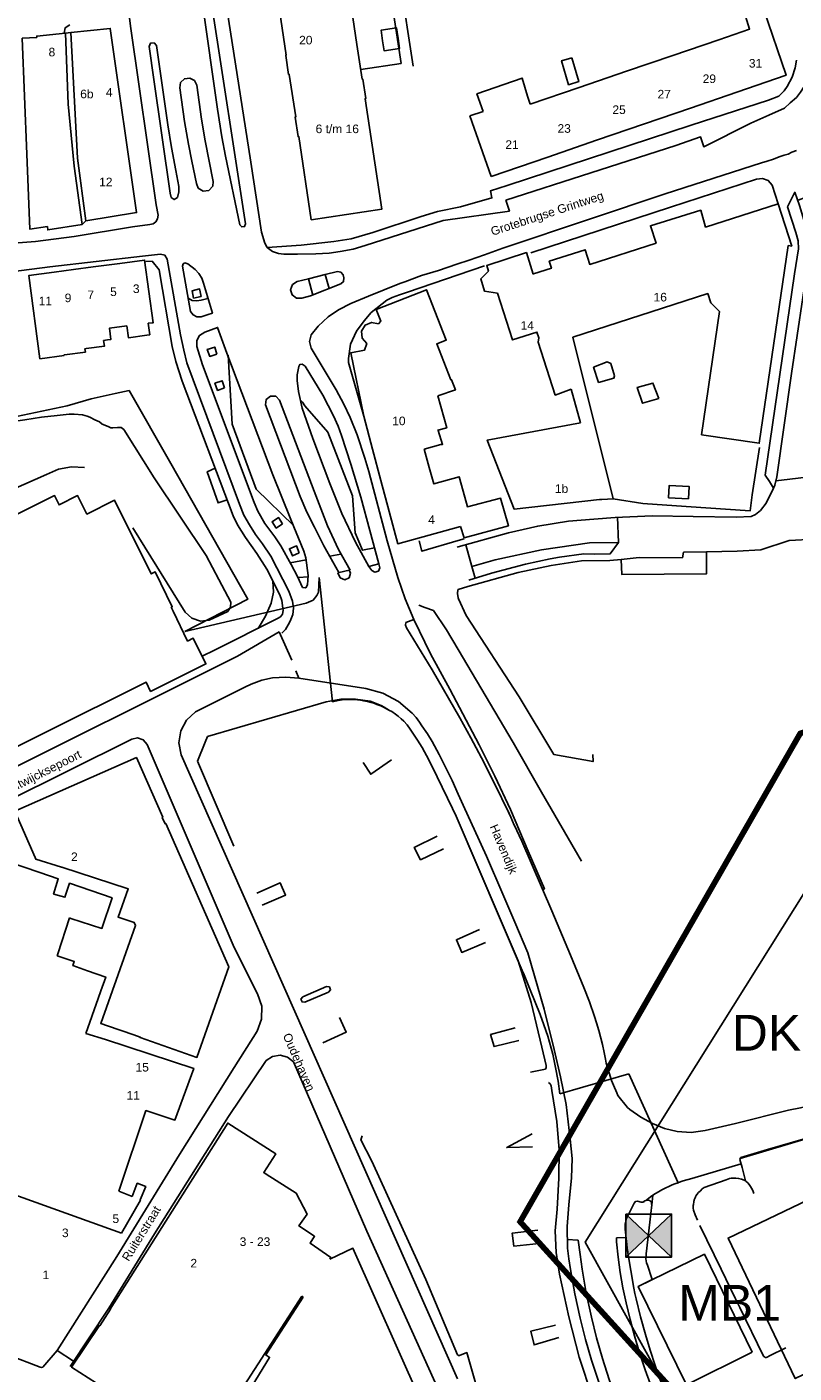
# Model space of a CAD drawing. Extents: x 158343 to 162498, y 431347 to 434500.
# Tile 18 of 248: x 158509 to 158643, y 433254 to 433490. Entities that reach past the tile are written whole.
import ezdxf

# ---------------------------------------------------------------- set-up
doc = ezdxf.new("R2010")
doc.units = 0
doc.header["$LTSCALE"] = 10
doc.header["$MEASUREMENT"] = 0
doc.layers.add('000_onzichtbaar', color=8, linetype='CONTINUOUS', plot=False)
doc.layers.add('MEET', color=6, linetype='CONTINUOUS', plot=False)
for name, color, linetype in [('33_trappen en balustraden', 252, 'CONTINUOUS'), ('44_plafonds', 8, 'CONTINUOUS'), ('47_binneninrichting', 8, 'CONTINUOUS'), ('BORING-MWH', 7, 'CONTINUOUS'), ('G02', 8, 'CONTINUOUS'), ('HUISNUM', 7, 'CONTINUOUS'), ('SONDERING', 7, 'CONTINUOUS'), ('STRNM', 7, 'CONTINUOUS'), ('T05', 8, 'CONTINUOUS'), ('X-XX-AL-grens_project-G', 7, 'AL-grens_project')]:
    doc.layers.add(name, color=color, linetype=linetype)
doc.styles.add('STANDAARD', font='arial.ttf')
doc.styles.get("Standard").update_dxf_attribs({"font": 'arial.ttf'})
doc.styles.add('Style-STANDARD', font='arial.ttf')
doc.linetypes.add('AL-grens_project', pattern='A,3.5,-2,[8,CCS.shx,S=2.5,R=0,X=0,Y=0],-2,3.5', length=11)

# ---------------------------------------------------------------- blocks, each defined once
blk = doc.blocks.new('SONDERING')
at = {"layer": 'SONDERING', "transparency": 33554687}
h = blk.add_hatch(color=256, dxfattribs=at)
h.dxf.hatch_style = 1
h.paths.add_polyline_path([(0, -1.65), (1.418, 0.843), (-1.418, 0.843)])
at = {"layer": 'SONDERING'}
blk.add_lwpolyline([(0, -1.65), (1.418, 0.843), (-1.418, 0.843), (0, -1.65)], dxfattribs=at)
blk.add_circle((0, 0), 1.65, dxfattribs=at)
blk.add_attdef('BNO', (-2.722, 3.368), '', height=2.5, dxfattribs=at)
blk = doc.blocks.new('BO-30M')
at = {"layer": 'BORING-MWH'}
blk.add_lwpolyline([(-1.6, 1.5), (1.6, 1.5), (1.6, -1.5), (-1.6, -1.5)], close=True, dxfattribs=at)
for points in [[(-1.6, 1.5), (1.6, -1.5)], [(1.6, 1.5), (-1.6, -1.5)]]:
    blk.add_lwpolyline(points, dxfattribs=at)
blk.add_solid([(-1.6, 1.5), (1.6, -1.5), (-1.6, -1.5), (1.6, 1.5)], dxfattribs=at)
at = {"layer": 'BORING-MWH', "style": 'STANDAARD'}
blk.add_attdef('BNO', (-3.034, 3.635), '', height=2.5, dxfattribs=at)

msp = doc.modelspace()

# ---------------------------------------------------------------- linework, layer by layer
at = {"layer": '000_onzichtbaar'}
msp.add_lwpolyline([(158938.02, 433446.9), (158913.82, 433419.8), (158897.46, 433403.47), (158885.65, 433394.63), (158873.13, 433386.84), (158860.88, 433380.57), (158782.77, 433347.86), (158766.1, 433341.07), (158677.46, 433305.16), (158633.18, 433291.97)], dxfattribs=at)
at = {"layer": '33_trappen en balustraden', "flags": 128}
for points in [[(158502.85, 433420.31), (158508.14, 433421.06), (158511.05, 433421.51), (158513.78, 433421.81), (158515.91, 433422.02), (158516.75, 433422.02), (158518.25, 433421.93), (158519.06, 433421.66), (158519.51, 433421.51), (158520.38, 433421.06), (158521.22, 433420.7), (158521.67, 433420.28), (158522.69, 433419.86), (158523.2, 433419.62), (158523.56, 433419.62), (158524.34, 433419.68), (158525, 433419.68), (158525.45, 433419.38), (158530.76, 433410.89), (158539.85, 433397.36), (158542.07, 433393.16)], [(158511.94, 433411.48), (158501.99, 433407.13), (158482.89, 433397.63), (158469.99, 433391.67)], [(158518.61, 433412.7), (158516.31, 433412.83), (158514.04, 433412.42), (158511.94, 433411.48)], [(158536.17, 433387.46), (158527.01, 433402.16)], [(158542.07, 433393.16), (158544.16, 433389.2)], [(158540.4, 433386.01), (158538.83, 433385.88), (158537.34, 433386.39), (158536.17, 433387.46)], [(158543.61, 433387.56), (158540.4, 433386.01)], [(158544.16, 433389.2), (158544.09, 433388.31), (158543.61, 433387.56)]]:
    msp.add_lwpolyline(points, dxfattribs=at)
at = {"layer": '44_plafonds', "flags": 128}
for points in [[(158553.16, 433489.48), (158552.44, 433494.24)], [(158566.21, 433486.62), (158565.49, 433491.37)], [(158632.6, 433478.3), (158641.23, 433481.26), (158637.3, 433492.72), (158634.1, 433491.62), (158634.84, 433489.34), (158629.45, 433487.49)], [(158510.23, 433487.89), (158510.23, 433488.13), (158515.25, 433488.63), (158515.74, 433476.21), (158516.75, 433465.39), (158518.17, 433455.2), (158512.17, 433454.24), (158512.12, 433454.86)], [(158516.17, 433488.72), (158523.09, 433489.47), (158527.68, 433457.26), (158518.81, 433455.8), (158517.33, 433466.77), (158516.17, 433488.72)], [(158553.76, 433484.73), (158553.75, 433484.79), (158553.86, 433484.81), (158553.16, 433489.48)], [(158570.7, 433487.3), (158570.42, 433489.14), (158573.12, 433489.55), (158573.4, 433487.72)], [(158508.53, 433467.45), (158507.7, 433487.74), (158510.23, 433487.89)], [(158566.21, 433486.62), (158567.13, 433480.58), (158567.23, 433480.6), (158567.75, 433477.2), (158567.63, 433477.17), (158570.56, 433457.89), (158558.21, 433456.02), (158556.04, 433470.57), (158555.91, 433470.56), (158555.39, 433473.96), (158555.51, 433473.98), (158554.38, 433481.42), (158554.26, 433481.41), (158553.76, 433484.73)], [(158570.7, 433487.3), (158570.96, 433485.54), (158573.67, 433485.96), (158573.4, 433487.72)], [(158629.45, 433487.49), (158621.43, 433484.75)], [(158603.76, 433484.33), (158604.99, 433480.15), (158603.2, 433479.62), (158601.97, 433483.8), (158603.76, 433484.33)], [(158621.43, 433484.75), (158613.3, 433481.97)], [(158613.3, 433481.97), (158605.03, 433479.14)], [(158596.04, 433477.61), (158595.11, 433480.78), (158587.19, 433478.02), (158588.26, 433474.93)], [(158596.5, 433476.22), (158596.04, 433477.61)], [(158605.03, 433479.14), (158596.5, 433476.22)], [(158624.52, 433475.53), (158632.6, 433478.3)], [(158588.26, 433474.93), (158585.96, 433474.15)], [(158616.45, 433472.77), (158624.52, 433475.53)], [(158589.64, 433463.58), (158585.96, 433474.15)], [(158608.09, 433469.9), (158616.45, 433472.77)], [(158599.57, 433466.98), (158608.09, 433469.9)], [(158512.12, 433454.86), (158509.02, 433454.38), (158508.53, 433467.45)], [(158589.64, 433463.58), (158599.57, 433466.98)], [(158603.92, 433435.5), (158627.53, 433443.1), (158628.05, 433441.51), (158629.6, 433439.96), (158626.44, 433418.43), (158636.52, 433416.95), (158641.59, 433451.51), (158642.21, 433451.42), (158639.83, 433458.81), (158627.16, 433454.73), (158626.3, 433457.69), (158617.5, 433454.96), (158618.48, 433451.93), (158606.9, 433448.2), (158606.07, 433450.76), (158599.83, 433448.75), (158600.21, 433447.55), (158597.07, 433446.54)], [(158524.73, 433448.38), (158529.08, 433448.96), (158530.6, 433438.02), (158530.4, 433438)], [(158597.07, 433446.54), (158597.02, 433446.52), (158595.82, 433450.27), (158588.88, 433448.03), (158589.2, 433447.03), (158587.84, 433445.67), (158588.53, 433443.51), (158590.75, 433443.18), (158593.38, 433435.01), (158597.67, 433436.39), (158597.99, 433435.38), (158597.88, 433434.63), (158600.86, 433425.38), (158603.63, 433426.4)], [(158514.99, 433432.39), (158515, 433432.3), (158510.78, 433431.73), (158508.83, 433446.25), (158513.26, 433446.84)], [(158513.26, 433446.84), (158516.68, 433447.3)], [(158516.68, 433447.3), (158520.12, 433447.76)], [(158520.12, 433447.76), (158524.73, 433448.38)], [(158569.97, 433437.8), (158570.38, 433438.28), (158569.57, 433440.33), (158578.36, 433443.78), (158581.81, 433434.99), (158580.15, 433434.34), (158582.64, 433428.01), (158582.74, 433428.05), (158583.43, 433426.28), (158580.36, 433425.24)], [(158526.01, 433437.46), (158522.93, 433437.05), (158523.19, 433435.11), (158522.63, 433435.04)], [(158529.5, 433435.83), (158526.29, 433435.35), (158526.01, 433437.46)], [(158530.4, 433438), (158529.72, 433437.92), (158530, 433435.9)], [(158567.94, 433434.4), (158567.12, 433435.32), (158567.01, 433436.54), (158567.64, 433437.6), (158568.77, 433438.08), (158569.97, 433437.8)], [(158521.91, 433434.94), (158522.05, 433433.92), (158518.89, 433433.49)], [(158522.63, 433435.04), (158521.91, 433434.94)], [(158530, 433435.9), (158529.5, 433435.83)], [(158609.04, 433407.14), (158610.98, 433407.23), (158603.92, 433435.5)], [(158515.11, 433432.41), (158514.99, 433432.39)], [(158518.89, 433433.49), (158518.66, 433433.46), (158518.75, 433432.88), (158515.11, 433432.41)], [(158567.94, 433434.4), (158567.55, 433433.25), (158565.15, 433432.76), (158567.38, 433421.68), (158568.91, 433415.93)], [(158580.36, 433425.24), (158581.89, 433419.67), (158580.36, 433419.25), (158580.39, 433419.16)], [(158603.63, 433426.4), (158605.28, 433420.53)], [(158605.28, 433420.53), (158588.99, 433417.51), (158593.7, 433405.41), (158608.6, 433407.12)], [(158580.39, 433419.16), (158581.16, 433416.76), (158580.85, 433416.76), (158577.95, 433415.9)], [(158568.91, 433415.93), (158570.38, 433410.45)], [(158577.95, 433415.9), (158578.84, 433412.74)], [(158584.78, 433408.57), (158584.07, 433411.1), (158579.65, 433409.84), (158578.84, 433412.74)], [(158570.38, 433410.45), (158571.82, 433405.05)], [(158620.65, 433407.41), (158620.77, 433409.56), (158624.28, 433409.38), (158624.15, 433407.26)], [(158455.69, 433373.04), (158453.44, 433373.79), (158455.58, 433380.18), (158456.85, 433379.76), (158513.35, 433407.8), (158514.15, 433406.19), (158517.38, 433407.8), (158518.99, 433404.58), (158523.83, 433407), (158530.26, 433394.12), (158530.94, 433394.46), (158533.93, 433388.37), (158533.74, 433388.28), (158534.06, 433387.6), (158536.6, 433382.39), (158537.59, 433382.88), (158539.8, 433378.4), (158530.14, 433373.58), (158529.34, 433375.2), (158493.9, 433357.56), (158454.89, 433370.65), (158455.69, 433373.04)], [(158584.28, 433402.4), (158584.93, 433400.43), (158592.68, 433402.53), (158591.3, 433407.34), (158585.51, 433405.87), (158584.78, 433408.57)], [(158608.6, 433407.12), (158609.04, 433407.14)], [(158624.15, 433407.26), (158620.65, 433407.41)], [(158571.82, 433405.05), (158573.33, 433399.39), (158584.28, 433402.4)], [(158506.39, 433352.64), (158509.98, 433344.54), (158510.06, 433344.24), (158514.59, 433342.85), (158514.6, 433342.89), (158526.23, 433339.05), (158524.45, 433334.11), (158527.27, 433333.21), (158527.51, 433332.67), (158521.43, 433315.52), (158522.62, 433315.13), (158527.21, 433313.57), (158528.33, 433313.17), (158528.3, 433313.08), (158538.24, 433309.62), (158543.8, 433325.44), (158532.79, 433350.5), (158532.68, 433350.45), (158532.18, 433351.57), (158532.29, 433351.63), (158527.67, 433362.03), (158506.39, 433352.64)], [(158510.79, 433341.91), (158499.06, 433345.87), (158497.42, 433341.04)], [(158510.79, 433341.91), (158513.99, 433340.82), (158513.17, 433338.16), (158513.23, 433338.14)], [(158513.23, 433338.14), (158515.16, 433337.6), (158515.96, 433340.06), (158523.39, 433337.5), (158521.63, 433332.17), (158516.19, 433333.91)], [(158513.92, 433327.72), (158515.97, 433333.98)], [(158516.19, 433333.91), (158515.97, 433333.98)], [(158513.8, 433327.36), (158513.92, 433327.72)], [(158513.8, 433327.36), (158516.78, 433326.38), (158516.57, 433325.65), (158519.1, 433324.76)], [(158519.1, 433324.76), (158522.31, 433323.64), (158521.44, 433321.23)], [(158518.81, 433313.82), (158520.96, 433319.89)], [(158520.96, 433319.89), (158521.44, 433321.23)], [(158524.58, 433286.22), (158529.31, 433300.31), (158534.4, 433298.67), (158537.69, 433307.7), (158522.27, 433312.77), (158518.81, 433313.82)], [(158525.05, 433249.89), (158516.33, 433255.46), (158521.18, 433262.75), (158521.24, 433262.71), (158523.13, 433265.59), (158523.06, 433265.63), (158543.62, 433298.13), (158552.01, 433292.75), (158549.91, 433289.47), (158550.33, 433289.21)], [(158673.02, 433298.11), (158631.08, 433278.05), (158642.83, 433253.49), (158677.99, 433270.31), (158676.1, 433274.3), (158682.97, 433277.56), (158673.02, 433298.11)], [(158550.33, 433289.21), (158555.6, 433285.91), (158557.49, 433282.2), (158556.06, 433280.15), (158558.81, 433278.35), (158558.02, 433277.12), (158561.63, 433274.66), (158561.45, 433274.38)], [(158504.11, 433286.42), (158525.07, 433278.89)], [(158526.89, 433285.28), (158527.8, 433287.62), (158529.29, 433287.04), (158528.29, 433284.71)], [(158526.89, 433285.28), (158524.58, 433286.22)], [(158525.07, 433278.89), (158528.35, 433284.69), (158528.29, 433284.71)], [(158561.45, 433274.38), (158565.51, 433276.27), (158577.3, 433249.72), (158577.55, 433245.22), (158577.99, 433240.67), (158578.14, 433240.56), (158577.85, 433240.22), (158576.52, 433234.82), (158569.04, 433222.67), (158540.52, 433240.24), (158550.93, 433257.18), (158550.27, 433257.62), (158556.8, 433267.71)], [(158635.31, 433258.12), (158626.94, 433275.2), (158615.38, 433269.6), (158623.79, 433252.4), (158635.31, 433258.12)], [(158525.05, 433249.89), (158539.5, 433240.47), (158546.33, 433251.23), (158545.96, 433251.47), (158556.55, 433267.87)], [(158556.55, 433267.87), (158556.8, 433267.71)]]:
    msp.add_lwpolyline(points, dxfattribs=at)
at = {"layer": '47_binneninrichting', "flags": 128}
for points in [[(158542.4, 433500), (158542.61, 433498.58), (158547.68, 433466.09), (158549.54, 433453.85), (158550.08, 433451.9), (158550.53, 433451.18), (158551.46, 433450.49), (158552.51, 433450.1), (158553.41, 433450.01), (158555.84, 433450.01), (158558.99, 433450.04), (158561.36, 433450.19), (158563.25, 433450.46), (158565.56, 433450.88), (158567.66, 433451.51), (158581.29, 433455.9)], [(158571.41, 433500), (158571.55, 433499.04), (158573.93, 433483.34), (158566.86, 433482.3)], [(158576.04, 433482.85), (158573.77, 433497.7), (158580.55, 433500)], [(158525.94, 433495.69), (158526.62, 433489.86), (158531.11, 433458.64)], [(158545.75, 433455.12), (158543.23, 433467.1), (158542.59, 433470.53), (158541.83, 433475.35), (158539.16, 433494.15), (158540.72, 433494.21), (158546.74, 433455.28)], [(158516.02, 433490.06), (158515.21, 433489.57), (158515.01, 433488.65)], [(158515.25, 433488.63), (158516.17, 433488.72)], [(158531.14, 433486.49), (158530.75, 433486.96), (158530.14, 433486.88), (158529.89, 433486.32)], [(158529.89, 433486.32), (158530.69, 433480.5), (158533.55, 433460.65), (158533.75, 433459.9)], [(158531.14, 433486.49), (158533.14, 433472.62), (158533.77, 433468.66), (158534.56, 433464.6), (158535.07, 433461.83), (158535.05, 433460.9), (158534.81, 433459.91)], [(158592.44, 433462.01), (158624.6, 433472.54), (158638.13, 433476.89), (158639.93, 433477.64), (158640.86, 433478.57), (158641.43, 433479.29), (158642.27, 433480.94), (158642.81, 433482.56), (158643.02, 433483.88)], [(158638.19, 433474.31), (158640.92, 433475.51), (158641.94, 433476.47), (158643.05, 433477.4), (158643.74, 433478.3), (158644.4, 433479.32), (158645, 433480.82), (158645.39, 433482.2), (158645.96, 433484.3)], [(158538.2, 433479.53), (158537.79, 433480.36), (158536.97, 433480.79), (158536.05, 433480.66), (158535.39, 433480), (158535.24, 433479.09)], [(158538.2, 433479.53), (158539.06, 433473.59), (158539.65, 433469.83), (158541.07, 433462.7), (158541.03, 433461.91)], [(158535.24, 433479.09), (158536.07, 433473.16), (158536.78, 433469.21), (158537.37, 433466.23), (158538.14, 433462.34), (158538.45, 433461.55)], [(158621.94, 433468.99), (158626.26, 433470.48), (158626.83, 433468.77), (158635.05, 433472.89), (158638.19, 433474.31)], [(158592.24, 433459.42), (158621.94, 433468.99)], [(158607.05, 433456.19), (158620.07, 433460.54), (158636.93, 433465.94), (158637.89, 433466.24), (158639, 433466.63), (158640.02, 433466.99), (158640.89, 433467.29), (158641.61, 433467.47), (158642.24, 433467.8), (158643.02, 433468.1)], [(158596.61, 433450.22), (158621, 433458.23), (158636.04, 433463.09)], [(158638.79, 433462.05), (158638.09, 433462.86), (158637.09, 433463.24), (158636.04, 433463.09)], [(158538.45, 433461.55), (158539.32, 433461), (158540.34, 433461.15), (158541.03, 433461.91)], [(158592.44, 433462.01), (158589.53, 433461.07), (158589.81, 433459.82), (158584.33, 433458.28), (158580.29, 433457.43), (158577.41, 433456.56), (158569.01, 433453.8), (158565.17, 433452.66), (158562.17, 433452.19), (158556.44, 433451.58), (158550.52, 433451.19)], [(158639.03, 433409.09), (158638.34, 433410.26), (158637.59, 433411.4), (158642.69, 433446.56), (158643.41, 433450.91), (158643.32, 433452.32), (158642.9, 433453.79), (158641.49, 433458.29), (158642.72, 433460.81), (158643.56, 433458.5), (158645, 433453.67), (158645.33, 433451.99), (158645.15, 433449.08), (158642.15, 433429.13), (158639.6, 433411.07), (158639.24, 433409.63), (158639.03, 433409.09)], [(158638.79, 433462.05), (158639.83, 433458.81)], [(158639.45, 433410.41), (158645.75, 433411.16), (158646.32, 433420.64), (158647.79, 433436.21), (158650.7, 433462.25), (158643.32, 433459.46)], [(158531.11, 433458.64), (158531.43, 433456.81)], [(158533.75, 433459.9), (158534.28, 433459.53), (158534.81, 433459.91)], [(158581.29, 433455.9), (158592.85, 433457.52), (158592.24, 433459.42)], [(158531.07, 433455.67), (158530.59, 433455.31), (158530, 433455.18)], [(158531.43, 433456.81), (158531.37, 433456.2), (158531.07, 433455.67)], [(158568.22, 433442.65), (158573.69, 433444.85), (158574.56, 433445.18), (158577.47, 433446.29), (158580.44, 433447.16), (158583.68, 433448.24), (158585.81, 433448.96), (158588.51, 433449.86), (158591.72, 433451.03), (158607.05, 433456.19)], [(158530, 433455.18), (158527, 433454.75), (158516.79, 433453.07), (158510.03, 433452.24), (158503.22, 433451.71)], [(158545.75, 433455.12), (158546.07, 433454.75), (158546.55, 433454.83), (158546.74, 433455.28)], [(158464.19, 433443.77), (158470.7, 433444.13), (158481.47, 433444.88), (158493.35, 433445.78), (158502.56, 433446.53), (158512.52, 433447.79), (158528.72, 433449.68)], [(158528.72, 433449.68), (158531.87, 433449.99)], [(158529.29, 433448.71), (158530.39, 433448.8), (158531.63, 433447.26), (158533.92, 433433.84), (158534.53, 433431.23), (158535.67, 433427.83), (158544.56, 433404.26), (158545.33, 433402.71), (158546.74, 433400.51), (158548.73, 433397.7), (158550.45, 433394.93), (158552.73, 433390.48), (158553.09, 433389.48), (158553.27, 433388.12)], [(158533.01, 433449.13), (158532.63, 433449.81), (158531.87, 433449.99)], [(158533.01, 433449.13), (158535.34, 433435.88), (158535.94, 433433.23), (158536.46, 433431), (158545.67, 433406.3), (158546.42, 433404.41), (158547.4, 433402.67), (158548.48, 433401.02), (158549.7, 433399.38), (158551.14, 433397.21), (158554.32, 433391.13), (158554.92, 433389.33), (158555.1, 433388.14), (158554.98, 433387.02), (158554.53, 433385.83)], [(158536.14, 433448.47), (158535.8, 433448.29), (158535.72, 433447.92)], [(158535.72, 433447.92), (158537.1, 433439.98)], [(158536.14, 433448.47), (158536.62, 433448.34), (158537.94, 433447.34), (158538.57, 433446.62), (158539.09, 433445.8), (158539.4, 433444.92), (158540.95, 433439.71), (158540.18, 433439.45), (158539, 433439.07)], [(158557.71, 433445.71), (158560.64, 433446.43)], [(158560.64, 433446.43), (158562.82, 433446.97)], [(158560.64, 433446.43), (158561.34, 433443.98)], [(158563.77, 433446.36), (158563.41, 433446.85), (158562.82, 433446.97)], [(158563.77, 433446.36), (158563.91, 433445.84)], [(158564.75, 433431.05), (158564.75, 433431.77), (158565.08, 433434.29), (158566.1, 433436.54), (158567.45, 433438.34), (158568.71, 433439.81), (158571.41, 433441.97), (158572.37, 433442.42), (158573.66, 433442.9), (158575.04, 433443.38), (158583.91, 433446.38), (158588.51, 433447.94)], [(158538.99, 433442.6), (158538.71, 433443.92), (158537.42, 433443.62), (158537.65, 433442.32), (158538.99, 433442.6)], [(158555.73, 433445.22), (158554.93, 433444.69), (158554.61, 433443.79), (158554.88, 433442.87), (158555.65, 433442.3), (158556.6, 433442.3)], [(158555.73, 433445.22), (158557.71, 433445.71)], [(158556.6, 433442.3), (158558.11, 433442.7), (158563.41, 433444.8)], [(158557.71, 433445.71), (158558.49, 433442.83)], [(158563.41, 433444.8), (158563.87, 433445.22), (158563.91, 433445.84)], [(158536.69, 433442.31), (158537.41, 433441.88), (158538.24, 433441.85)], [(158538.24, 433441.85), (158538.96, 433441.97), (158539.91, 433442.2)], [(158539.91, 433442.2), (158540.06, 433442.37), (158540.1, 433442.59)], [(158558.23, 433435.9), (158559.4, 433437.42), (158561.2, 433439.04), (158563, 433440.27), (158565.16, 433441.35), (158568.22, 433442.65)], [(158537.1, 433439.98), (158537.55, 433439.37), (158538.24, 433439.04), (158539, 433439.07)], [(158539.59, 433436.36), (158541.84, 433437.2), (158543.47, 433432.72), (158551.51, 433411.41), (158554.63, 433403.63), (158556.93, 433398.09), (158557.28, 433396.93), (158557.68, 433393.85), (158557.55, 433392.19)], [(158539.59, 433436.36), (158538.7, 433435.81), (158538.2, 433434.89), (158538.2, 433433.84)], [(158558.23, 433435.9), (158557.91, 433434.75), (158558.19, 433433.6)], [(158538.2, 433433.84), (158539.2, 433430.68), (158548.21, 433406.57), (158548.88, 433405.06), (158550.12, 433402.92), (158551.84, 433400.6), (158552.89, 433399), (158554.69, 433395.76), (158555.8, 433393.64), (158556.66, 433391.76)], [(158541.73, 433432.53), (158541.34, 433433.77), (158540.04, 433433.36), (158540.48, 433432.12), (158541.73, 433432.53)], [(158543.67, 433432.32), (158544.39, 433420.3), (158548.57, 433408.92), (158555.15, 433402.54)], [(158558.19, 433433.6), (158562.6, 433426.29), (158563.9, 433423.8), (158565.01, 433421.45), (158566.23, 433418.44), (158567.6, 433414.35), (158568.29, 433412), (158571.46, 433399.88)], [(158568.82, 433394.72), (158568.31, 433395.4), (158565.95, 433399.65), (158563.57, 433404.65), (158561.45, 433409.91), (158558.47, 433417.79), (158556.63, 433423.1), (158556, 433425.98), (158555.75, 433427.93), (158555.77, 433428.9), (158556.05, 433430.39)], [(158556.63, 433430.78), (158556.25, 433430.72), (158556.05, 433430.39)], [(158556.63, 433430.78), (158557.14, 433430.44), (158560.26, 433425.33), (158562.1, 433421.76), (158562.91, 433419.93), (158563.52, 433418.31), (158565.16, 433413.28), (158566.89, 433407.52), (158570.05, 433395.86)], [(158567.38, 433421.68), (158564.75, 433431.05)], [(158611.25, 433428.71), (158610.56, 433430.87), (158609.96, 433431.2), (158607.56, 433430.24), (158608.43, 433427.6), (158611.1, 433428.32), (158611.25, 433428.71)], [(158543.06, 433426.66), (158542.62, 433427.87), (158541.39, 433427.44), (158541.85, 433426.18), (158543.06, 433426.66)], [(158618.99, 433424.75), (158617.94, 433427.48), (158615.21, 433426.7), (158616.14, 433423.94), (158618.99, 433424.75)], [(158552.69, 433424.5), (158552.02, 433425.17), (158551.07, 433425.21), (158550.34, 433424.61), (158550.22, 433423.66)], [(158550.22, 433423.66), (158556.27, 433407.64), (158557.45, 433404.91), (158558.76, 433402.26), (158560.4, 433399.04)], [(158565.02, 433394.79), (158562.96, 433398.41), (158561.07, 433402.54), (158558.71, 433408.58), (158552.69, 433424.5)], [(158556.3, 433424.55), (158556.68, 433424.12), (158557.09, 433423.47), (158561.1, 433418.9), (158565.43, 433407.77), (158565.88, 433401.3), (158567.2, 433398.24), (158569.29, 433398.66)], [(158610.98, 433407.23), (158616.17, 433406.45), (158623.73, 433405.91), (158634.95, 433405.16), (158635.31, 433407.92), (158636.56, 433416.21)], [(158543.5, 433407.06), (158541.93, 433406.52), (158540.04, 433411.97), (158541.41, 433412.61)], [(158583.7, 433398.79), (158583.91, 433398.84), (158592.68, 433401.29), (158597.81, 433402.49), (158603.18, 433403.33), (158607.62, 433403.69), (158611.37, 433403.99), (158617.82, 433404.29), (158624.96, 433404.17), (158632.49, 433404.02), (158635.13, 433404.14), (158635.85, 433404.5), (158636.75, 433405.22), (158637.74, 433406.51), (158639.03, 433409.09)], [(158553.21, 433402.86), (158552.5, 433403.95), (158551.38, 433403.23), (158552.1, 433402.14), (158553.21, 433402.86)], [(158611.94, 433399.58), (158611.73, 433404.01)], [(158571.46, 433399.88), (158573.33, 433393.49)], [(158577.1, 433399.89), (158577.55, 433398.07), (158583.91, 433399.94), (158584.94, 433400.24)], [(158586.26, 433395.44), (158585.21, 433399.21)], [(158585.75, 433393.01), (158589.71, 433394.24), (158595.68, 433395.8), (158599.97, 433396.73), (158601.62, 433397.06), (158605.88, 433397.63), (158607.74, 433397.57), (158610.47, 433397.63), (158611.94, 433399.58), (158606.84, 433399.55), (158598.47, 433398.35), (158590.37, 433396.55), (158586.26, 433395.44)], [(158627.29, 433397.98), (158632.67, 433398.08), (158636.78, 433398.32), (158641.78, 433399.97)], [(158651.8, 433400.59), (158650.52, 433400.4), (158641.78, 433399.97)], [(158556.12, 433397.83), (158555.61, 433399.03), (158554.4, 433398.51), (158554.93, 433397.27), (158556.12, 433397.83)], [(158560.4, 433399.04), (158563.05, 433394.37)], [(158561.46, 433397.19), (158563.39, 433397.58)], [(158627.29, 433397.98), (158627.33, 433394.14), (158612.49, 433394.04), (158612.4, 433396.66)], [(158612.4, 433396.66), (158615.54, 433397)], [(158615.54, 433397), (158623.1, 433396.94), (158623.31, 433397.9), (158627.29, 433397.98)], [(158554.55, 433396.06), (158557.34, 433396.57)], [(158564.84, 433394.75), (158563.08, 433394.38)], [(158564.84, 433394.75), (158565.02, 433394.79)], [(158565.08, 433394.27), (158564.84, 433394.75)], [(158568.3, 433395.42), (158570.05, 433395.86)], [(158568.82, 433394.72), (158569.36, 433394.44), (158569.95, 433394.62), (158570.23, 433395.16)], [(158570.05, 433395.86), (158570.23, 433395.16)], [(158583.86, 433391.35), (158583.91, 433391.37), (158585.6, 433391.9), (158594.36, 433394.36), (158600.18, 433395.56)], [(158586.26, 433395.44), (158586.89, 433393.37)], [(158600.18, 433395.56), (158605.43, 433396.38), (158610.41, 433396.45), (158612.4, 433396.66)], [(158551.2, 433389.01), (158551.63, 433390.91), (158551.52, 433392.85)], [(158556.01, 433393.49), (158557.65, 433393.6)], [(158556.66, 433391.76), (158557.25, 433391.66), (158557.55, 433392.19)], [(158563.08, 433394.38), (158562.87, 433394.3), (158563.3, 433393.45)], [(158563.3, 433393.45), (158564.07, 433393.1), (158564.84, 433393.46), (158565.08, 433394.27)], [(158573.33, 433393.49), (158574.62, 433389.79), (158576.13, 433386.17)], [(158607.44, 433362.56), (158607.47, 433361.33), (158600.6, 433362.56), (158594.54, 433372.61), (158585.3, 433386.86), (158583.95, 433389.74), (158583.91, 433389.96), (158583.77, 433390.7), (158583.86, 433391.36)], [(158548.91, 433384.6), (158550.23, 433386.71), (158551.2, 433389.01)], [(158552.83, 433386.6), (158553.17, 433387.11), (158553.3, 433387.72), (158553.27, 433388.12)], [(158577.03, 433388.66), (158578.1, 433388.27), (158579.57, 433387.7), (158581.88, 433384.37), (158583.91, 433380.92), (158593.49, 433364.63), (158598.44, 433355.96)], [(158539.14, 433379.75), (158541.32, 433380.77), (158552.33, 433386.32), (158552.83, 433386.6)], [(158553.1, 433383.75), (158553.73, 433384.41), (158554.2, 433385.2), (158554.53, 433385.83)], [(158574.76, 433385.65), (158574.69, 433385.16), (158574.85, 433384.69)], [(158576.13, 433386.17), (158574.76, 433385.65)], [(158576.13, 433386.17), (158579.09, 433380.12), (158582.43, 433373.96), (158587.59, 433364.22), (158590.29, 433358.78), (158593.07, 433352.94), (158596.14, 433345.65), (158598.97, 433339.1), (158598.7, 433338.9)], [(158552.61, 433383.97), (158545.31, 433379.73)], [(158554.8, 433379.07), (158552.61, 433383.97)], [(158574.85, 433384.69), (158579.33, 433377.33), (158584.17, 433368.99)], [(158545.31, 433379.73), (158499.53, 433356.91)], [(158551.46, 433375.95), (158549.57, 433375.54), (158547.74, 433374.87)], [(158556.04, 433375.88), (158553.75, 433376.1), (158551.46, 433375.95)], [(158556.04, 433375.88), (158555.53, 433377.2)], [(158556.04, 433375.88), (158567.76, 433374.11)], [(158546.94, 433374.49), (158537.99, 433370.03)], [(158547.74, 433374.87), (158547.34, 433374.69), (158546.94, 433374.49)], [(158575.85, 433369.78), (158573.49, 433371.81), (158570.75, 433373.28), (158567.76, 433374.11)], [(158560.85, 433371.74), (158540.08, 433365.68)], [(158568.52, 433371.85), (158565.97, 433372.25), (158563.39, 433372.21), (158560.85, 433371.74)], [(158568.52, 433371.85), (158569.54, 433371.49), (158570.43, 433371.12), (158570.96, 433370.83), (158571.45, 433370.55), (158571.91, 433370.26), (158572.28, 433370.05), (158572.92, 433369.61), (158573.41, 433369.25), (158573.95, 433368.78), (158574.39, 433368.36), (158574.97, 433367.72), (158575.5, 433367.01), (158575.87, 433366.46), (158576.81, 433365.06), (158577.6, 433363.8), (158578.76, 433361.6), (158580.25, 433358.64), (158582.89, 433353.12), (158583.53, 433351.79), (158594.37, 433326.51)], [(158537.99, 433370.03), (158536.42, 433368.58), (158535.42, 433366.7), (158535.09, 433364.58), (158535.48, 433362.48)], [(158575.85, 433369.78), (158576.54, 433369.01), (158577.16, 433368.18), (158577.56, 433367.59), (158578.51, 433366.16), (158579.36, 433364.82), (158580.57, 433362.53), (158582.83, 433358.02), (158583.91, 433355.65), (158585.07, 433353.08), (158586.69, 433349.48), (158588.86, 433344.8), (158591.7, 433338.15), (158593.79, 433333.25), (158596.09, 433327.89)], [(158584.17, 433368.99), (158586.11, 433365.48), (158588, 433361.95)], [(158526.85, 433365.24), (158504.73, 433354.22)], [(158529.52, 433364.28), (158528.85, 433365.09), (158527.87, 433365.44), (158526.85, 433365.24)], [(158529.52, 433364.28), (158544.73, 433328.84)], [(158539.68, 433364.71), (158538.35, 433361.41)], [(158540.08, 433365.68), (158539.68, 433364.71)], [(158583.76, 433253.41), (158535.47, 433362.48)], [(158567.27, 433361.13), (158568.61, 433359.1), (158572.26, 433361.63)], [(158588, 433361.95), (158590.17, 433357.62), (158592.79, 433352.24)], [(158538.35, 433361.41), (158544.7, 433346.55)], [(158598.44, 433355.96), (158605.43, 433343.93)], [(158592.29, 433353.35), (158593.08, 433351.59), (158593.71, 433350.23)], [(158593.71, 433350.24), (158595.02, 433347.42), (158600.3, 433335.21), (158603.56, 433327.48), (158605.86, 433321.86), (158606.83, 433319.34), (158607.73, 433316.77), (158608.09, 433315.66), (158608.47, 433314.34), (158609.12, 433311.86), (158609.4, 433310.47), (158609.64, 433309.28), (158609.79, 433308.61), (158610.28, 433306.93), (158610.71, 433305.56)], [(158580.2, 433348.31), (158576.23, 433346.31), (158577.32, 433344.15), (158581.35, 433346.07)], [(158548.7, 433338.3), (158552.8, 433340.12), (158553.72, 433337.97), (158549.63, 433336.21)], [(158587.61, 433331.95), (158583.59, 433330.18), (158584.52, 433327.97), (158588.66, 433329.67)], [(158548.8, 433320.71), (158544.73, 433328.84)], [(158599.27, 433308.2), (158598.54, 433311.4), (158596.64, 433319.21), (158594.37, 433326.51)], [(158600.69, 433311.01), (158598.92, 433318.07), (158596.09, 433327.89)], [(158556.75, 433320.19), (158560.87, 433322.02)], [(158561.24, 433320.99), (158561.59, 433321.41), (158561.4, 433321.92), (158560.87, 433322.02)], [(158548.78, 433314.2), (158549.55, 433316.32), (158549.56, 433318.58), (158548.8, 433320.71)], [(158556.75, 433320.19), (158556.42, 433319.8), (158556.61, 433319.32), (158557.11, 433319.24)], [(158557.11, 433319.24), (158561.24, 433320.99)], [(158560.25, 433312.18), (158564.34, 433314.03), (158563.17, 433316.57)], [(158593.88, 433314.78), (158589.56, 433313.6), (158590.17, 433311.51), (158594.48, 433312.59)], [(158513.79, 433258.41), (158524.22, 433274.79), (158535.21, 433292.67), (158544.73, 433307.86), (158548.78, 433314.2)], [(158555.1, 433308.82), (158554.06, 433309.65), (158552.77, 433310), (158551.45, 433309.8), (158550.32, 433309.09)], [(158602.78, 433301.38), (158601.81, 433306.21), (158600.69, 433311.01)], [(158550.32, 433309.09), (158543.78, 433299.27), (158530.8, 433278.79)], [(158580.38, 433251.62), (158567.91, 433279.25), (158555.1, 433308.82)], [(158596.55, 433307.05), (158599.17, 433307.53)], [(158599.17, 433307.53), (158599.28, 433307.86), (158599.27, 433308.2)], [(158600.14, 433304.64), (158599.97, 433304.98), (158599.68, 433305.23)], [(158610.71, 433305.56), (158611.03, 433304.79), (158611.66, 433303.42)], [(158600.27, 433303.83), (158600.14, 433304.64)], [(158601.16, 433298.4), (158600.27, 433303.83)], [(158611.66, 433303.42), (158611.82, 433302.98), (158613.48, 433300.88), (158613.88, 433300.5)], [(158641.62, 433300.38), (158643.75, 433300.83), (158648.55, 433301.97), (158654.22, 433303.47)], [(158603.47, 433295.31), (158602.78, 433301.38)], [(158617.87, 433298.08), (158615.8, 433299.17), (158613.88, 433300.5)], [(158641.62, 433300.38), (158632.39, 433298.07), (158627.08, 433296.82)], [(158669.61, 433302.61), (158666.21, 433301.63), (158655.69, 433298.65), (158637.97, 433293.53), (158633.33, 433292.11)], [(158601.52, 433288.52), (158601.53, 433293.46), (158601.16, 433298.4)], [(158622.18, 433296.65), (158619.96, 433297.18), (158617.87, 433298.08)], [(158568.79, 433291.5), (158566.86, 433295.21), (158567.13, 433295.91)], [(158596.91, 433294), (158592.4, 433293.84), (158592.4, 433293.86), (158596.81, 433296.26)], [(158627.08, 433296.82), (158624.64, 433296.48), (158622.18, 433296.65)], [(158603.7, 433288.55), (158603.8, 433291.94), (158603.47, 433295.31)], [(158568.79, 433291.5), (158578.27, 433270.8), (158583.77, 433257.66)], [(158616.89, 433284.74), (158617.54, 433285.22), (158617.94, 433285.51), (158618.37, 433285.81), (158618.89, 433286.13), (158619.48, 433286.46), (158620.22, 433286.84), (158620.75, 433287.07), (158621.33, 433287.32), (158621.79, 433287.52), (158622.42, 433287.75), (158623.23, 433288.02), (158624.75, 433288.47), (158633.36, 433291)], [(158633.33, 433292.11), (158633.18, 433291.97), (158633.16, 433291.76)], [(158633.16, 433291.76), (158633.54, 433290.37), (158634.11, 433288.02)], [(158601.2, 433283.08), (158601.52, 433288.52)], [(158603.25, 433283.86), (158603.7, 433288.55)], [(158625.64, 433285.65), (158625.92, 433286), (158626.23, 433286.32)], [(158626.23, 433286.32), (158626.56, 433286.62), (158626.92, 433286.88), (158630.77, 433288.24)], [(158630.77, 433288.24), (158631.05, 433288.34), (158631.33, 433288.43)], [(158631.33, 433288.43), (158631.62, 433288.5), (158631.91, 433288.52)], [(158631.91, 433288.52), (158632.42, 433288.52), (158632.92, 433288.47), (158633.42, 433288.35), (158633.89, 433288.16)], [(158633.89, 433288.16), (158634.11, 433288.02)], [(158634.11, 433288.02), (158634.22, 433287.95), (158634.51, 433287.69)], [(158634.52, 433287.69), (158634.77, 433287.39), (158635.01, 433287.08)], [(158635.01, 433287.08), (158635.19, 433286.78), (158635.34, 433286.47)], [(158635.34, 433286.47), (158635.47, 433286.15), (158635.56, 433285.82)], [(158613.35, 433281.44), (158614.64, 433284.14)], [(158614.64, 433284.14), (158614.88, 433284.43), (158615.25, 433284.47)], [(158615.25, 433284.47), (158615.86, 433284.33)], [(158615.86, 433284.33), (158616.07, 433284.31), (158616.29, 433284.32)], [(158616.29, 433284.32), (158616.39, 433284.47)], [(158617.75, 433283.82), (158617.71, 433284.05), (158617.67, 433284.27), (158617.61, 433284.37), (158617.5, 433284.49), (158617.32, 433284.6), (158617.1, 433284.68), (158616.94, 433284.68), (158616.81, 433284.69), (158616.39, 433284.47)], [(158625.74, 433281.17), (158625.3, 433282.08), (158625.04, 433282.93), (158625, 433283.27), (158624.98, 433283.51), (158625, 433283.71), (158625.02, 433283.92), (158625.08, 433284.38)], [(158625.08, 433284.38), (158625.1, 433284.5), (158625.13, 433284.62), (158625.16, 433284.74), (158625.2, 433284.85)], [(158625.21, 433284.85), (158625.3, 433285.06), (158625.4, 433285.27)], [(158625.4, 433285.27), (158625.51, 433285.47), (158625.64, 433285.65)], [(158601.64, 433271.75), (158601.02, 433275.5), (158600.87, 433279.29), (158601.2, 433283.08)], [(158603.02, 433276.29), (158602.98, 433280.08), (158603.25, 433283.86)], [(158617.74, 433270.97), (158616.98, 433273.31), (158616.81, 433273.7), (158616.78, 433274.07), (158616.72, 433274.43), (158616.75, 433275.26), (158617.59, 433282.34), (158617.75, 433283.82)], [(158597.84, 433279.4), (158593.36, 433278.92), (158593.63, 433276.6), (158598.08, 433277.09)], [(158613.07, 433279.57), (158613.1, 433280.52), (158613.35, 433281.44)], [(158613.51, 433275.8), (158613.07, 433279.57)], [(158626.17, 433280.26), (158629.89, 433272.58), (158632.38, 433267.44), (158633.13, 433265.9)], [(158516.08, 433255.62), (158522.81, 433265.79), (158530.8, 433278.79)], [(158604.88, 433277.68), (158602.97, 433277.79)], [(158604.88, 433277.68), (158605.2, 433275.15), (158605.57, 433272.62)], [(158611.55, 433277.36), (158611.6, 433278.08), (158613.23, 433278.15)], [(158611.55, 433277.36), (158611.85, 433274.68), (158612.24, 433272.01)], [(158603.02, 433276.29), (158603.25, 433274.42), (158603.54, 433272.56)], [(158613.51, 433275.8), (158613.54, 433275.62), (158613.57, 433275.44)], [(158613.57, 433275.44), (158614.08, 433272.36), (158614.62, 433269.28)], [(158603.54, 433272.56), (158604.32, 433268.28), (158605.24, 433264.02)], [(158605.57, 433272.62), (158606.3, 433268.42), (158607.19, 433264.24)], [(158603.22, 433264.28), (158601.64, 433271.75)], [(158612.24, 433272.01), (158612.7, 433269.34), (158613.25, 433266.7)], [(158614.62, 433269.28), (158614.8, 433268.34), (158615, 433267.41)], [(158615, 433267.41), (158615.77, 433264.28), (158616.62, 433261.17)], [(158613.25, 433266.7), (158613.94, 433263.8), (158614.71, 433260.93)], [(158633.13, 433265.9), (158637.25, 433257.41), (158637.33, 433257.33), (158637.42, 433257.26), (158637.58, 433257.19), (158637.71, 433257.19), (158637.92, 433257.23), (158638.33, 433257.46), (158641.2, 433258.86)], [(158600.89, 433262.8), (158596.59, 433261.76), (158597.17, 433259.36), (158601.52, 433260.64)], [(158607.31, 433250.35), (158605.02, 433257.24), (158603.22, 433264.28)], [(158605.24, 433264.02), (158606.17, 433260.34), (158607.22, 433256.69)], [(158607.19, 433264.24), (158608.09, 433260.59), (158609.12, 433256.97)], [(158614.71, 433260.93), (158615.61, 433257.97), (158616.6, 433255.03)], [(158616.62, 433261.17), (158617.44, 433258.44), (158618.34, 433255.74)], [(158499.24, 433259.89), (158510.82, 433255.45)], [(158511.29, 433255.46), (158513.79, 433258.41)], [(158513.79, 433258.41), (158516.67, 433256.51)], [(158584.14, 433257.53), (158585.39, 433258.03), (158587.25, 433251.51)], [(158583.77, 433257.66), (158583.93, 433257.54), (158584.14, 433257.53)], [(158607.22, 433256.69), (158608.41, 433253), (158609.72, 433249.35)], [(158609.12, 433256.97), (158610.29, 433253.34), (158611.58, 433249.75)], [(158618.34, 433255.74), (158619.23, 433253.27), (158620.2, 433250.83)], [(158510.82, 433255.45), (158511.05, 433255.4), (158511.29, 433255.46)], [(158616.6, 433255.03), (158617.48, 433252.61), (158618.44, 433250.22)]]:
    msp.add_lwpolyline(points, dxfattribs=at)
at = {"layer": 'G02', "flags": 128}
for points in [[(158519.77, 433424.69), (158523.95, 433425.64)], [(158523.95, 433425.64), (158526.41, 433426.2)], [(158526.41, 433426.2), (158533.67, 433413.43)], [(158498.9, 433419.98), (158515.58, 433423.5)], [(158515.58, 433423.5), (158519.77, 433424.69)], [(158533.67, 433413.43), (158547.14, 433389.73), (158536.12, 433384.08)], [(158536.12, 433384.08), (158557.35, 433389.03), (158558.54, 433389.54), (158559.2, 433390.32), (158559.48, 433390.94), (158559.61, 433393.51)], [(158559.61, 433393.51), (158561.92, 433371.75)], [(158561.92, 433371.75), (158562.95, 433372.01), (158563.63, 433372.11), (158563.93, 433372.14), (158564.61, 433372.16), (158565.18, 433372.17), (158565.84, 433372.16), (158566.29, 433372.12), (158566.52, 433372.1), (158566.85, 433372.04), (158567.37, 433371.95), (158568.05, 433371.81), (158568.68, 433371.65), (158569.17, 433371.5), (158569.7, 433371.32), (158570.39, 433371.04), (158570.83, 433370.82), (158571.36, 433370.55), (158571.91, 433370.26), (158572.28, 433370.05), (158572.92, 433369.61), (158573.41, 433369.25), (158573.95, 433368.78), (158574.39, 433368.36), (158574.97, 433367.72), (158575.5, 433367.01), (158575.87, 433366.46), (158576.81, 433365.06), (158577.6, 433363.8), (158578.76, 433361.6), (158580.25, 433358.64), (158582.89, 433353.12), (158583.53, 433351.79), (158595.11, 433324.78), (158595.41, 433324.04), (158595.41, 433324.04), (158596.51, 433321.41), (158598.24, 433317.12), (158598.88, 433315.29), (158599.57, 433313.31), (158599.88, 433312.28), (158600.43, 433310.16), (158600.94, 433307.86), (158601.36, 433305.48), (158601.68, 433303.22)], [(158601.68, 433303.22), (158613.74, 433306.74)], [(158613.74, 433306.74), (158622.33, 433287.72)], [(158617.94, 433285.51), (158618.37, 433285.81), (158618.89, 433286.13), (158619.48, 433286.46), (158620.22, 433286.84), (158620.75, 433287.07), (158621.33, 433287.32), (158621.79, 433287.52), (158622.33, 433287.72)], [(158617.75, 433283.82), (158617.94, 433285.51)], [(158617.74, 433270.97), (158616.98, 433273.31), (158616.81, 433273.7), (158616.78, 433274.07), (158616.72, 433274.43), (158616.75, 433275.26), (158617.59, 433282.34), (158617.75, 433283.82)], [(158624.75, 433252.88), (158623.79, 433252.4), (158615.38, 433269.6), (158617.81, 433270.77)], [(158617.81, 433270.77), (158617.74, 433270.97)]]:
    msp.add_lwpolyline(points, dxfattribs=at)
at = {"layer": 'MEET', "const_width": 1}
msp.add_lwpolyline([(159217.96, 434088.85), (159435.98, 434020.25), (159504.62, 433836.46), (159784.94, 433953.55), (159866.41, 433734.33), (159822.4, 433519.03), (159655.9, 433512.46), (159222.15, 433324.12), (159221.05, 433289.09), (159066.14, 433159.95), (158988.58, 433123), (158887.87, 433065.24), (158810.46, 433043.05), (158594.73, 433280.89), (158643.69, 433366.24), (158736.01, 433394.89), (158840.95, 433432.1), (158907.6, 433472.41), (158902.41, 433599.51), (159112.89, 433678.64), (159214.78, 433765.28), (159227.57, 433847.1)], close=True, dxfattribs=at)
at = {"layer": 'T05', "flags": 128}
msp.add_lwpolyline([(158518.17, 433455.2), (158518.81, 433455.8)], dxfattribs=at)
at = {"layer": 'X-XX-AL-grens_project-G', "ltscale": 0.1, "flags": 128}
msp.add_lwpolyline([(158951.24, 433442.77), (158989.76, 433399.71, -0.23464), (158994.65, 433254.26), (158961.6, 433168.57), (158883.05, 433077.97), (158813.18, 433049.46), (158654.07, 433244.25), (158624.44, 433244.25), (158606.11, 433277.3), (158657.82, 433359.82), (158841.7, 433419.6), (158951.24, 433442.77)], format="xyb", dxfattribs=at)

# ---------------------------------------------------------------- block references
at = {"layer": 'BORING-MWH'}
ref = msp.add_blockref('BO-30M', (158617.2, 433278.48), dxfattribs=dict(at, xscale=2.5, yscale=2.5, zscale=2.5))
ref.add_attrib('BNO', 'MB1', (158622.38, 433263.59), dxfattribs={"height": 6.25, "style": 'STANDAARD'})
at = {"layer": 'SONDERING'}
ref = msp.add_blockref('SONDERING', (158649, 433303), dxfattribs=dict(at, xscale=2.5, yscale=2.5, zscale=2.5))
ref.add_attrib('BNO', 'DKM201', (158631.72, 433310.8), dxfattribs={"height": 6.25})

# ---------------------------------------------------------------- texts
at = {"layer": 'HUISNUM', "style": 'Style-STANDARD'}
for s, p in [('20', (158556.1, 433486.66)), ('29', (158626.64, 433479.91)), ('27', (158618.75, 433477.21)), ('3', (158527.04, 433443.21)), ('11', (158510.58, 433441.08)), ('7', (158519.09, 433442.14))]:
    msp.add_text(s, height=1.5, rotation=0.0573, dxfattribs=at).set_placement(p)
for s, p in [('8', (158512.3, 433484.57)), ('31', (158634.71, 433482.61)), ('6b', (158517.83, 433477.25)), ('4', (158522.32, 433477.54)), ('25', (158610.86, 433474.5)), ('6 t/m 16', (158558.98, 433471.15)), ('23', (158601.26, 433471.22)), ('21', (158592.15, 433468.4)), ('12', (158521.14, 433461.87)), ('5', (158523.06, 433442.68)), ('9', (158515.12, 433441.61)), ('16', (158618.05, 433441.74)), ('14', (158594.81, 433436.79)), ('10', (158572.37, 433420.11)), ('1b', (158600.81, 433408.27)), ('4', (158578.66, 433402.85)), ('2', (158516.23, 433343.93)), ('15', (158527.5, 433307.15)), ('11', (158525.93, 433302.22)), ('5', (158523.47, 433280.67)), ('3', (158514.64, 433278.2)), ('3 - 23', (158545.71, 433276.66)), ('1', (158511.25, 433270.86)), ('2', (158537.09, 433272.9))]:
    msp.add_text(s, height=1.5, dxfattribs=at).set_placement(p)
at = {"layer": 'STRNM', "style": 'Style-STANDARD'}
for s, rotation, p in [('Grotebrugse Grintweg', 18.1268, (158589.88, 433453.2)), ('Santwijcksepoort', 26.7444, (158504.03, 433354.96)), ('Havendijk', 292.8976, (158589.38, 433349.96)), ('Oudehaven', 293.6425, (158553.21, 433313.46)), ('Ruiterstraat', 58.3287, (158526.31, 433273.85))]:
    msp.add_text(s, height=1.5, rotation=rotation, dxfattribs=at).set_placement(p)

doc.saveas('drawing.dxf')
